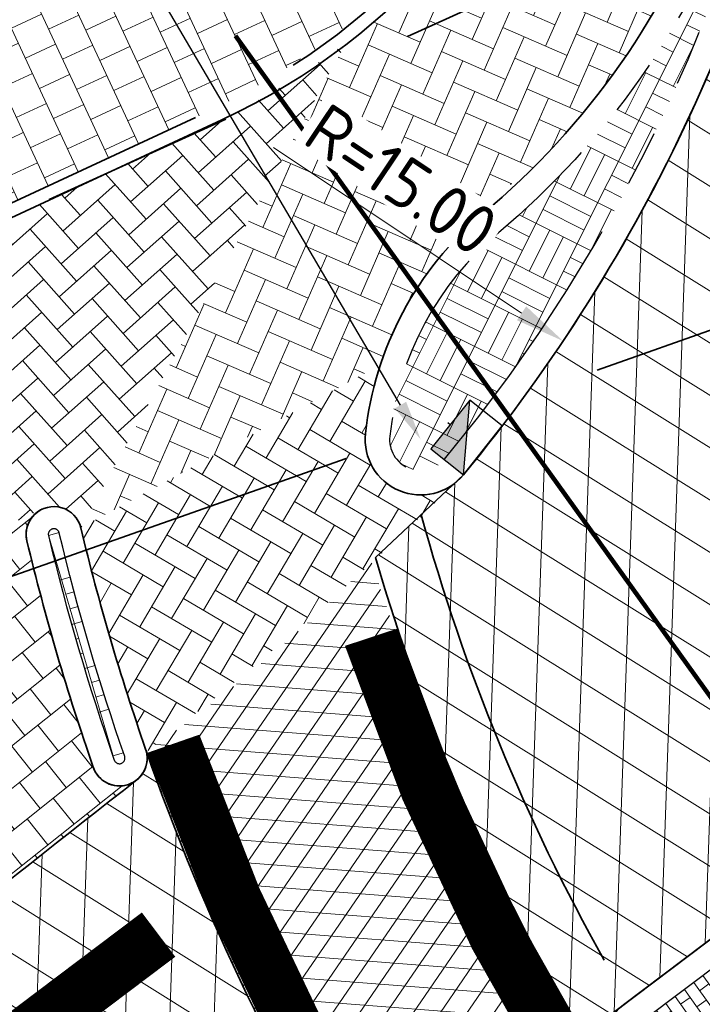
# Model space of a CAD drawing. Header units: metres. Extents: x 195696 to 514079, y 327475 to 328989.
# Tile 90 of 256: x 196038.48 to 196044.63, y 327684.11 to 327692.99. Entities that reach past the tile are written whole.
import ezdxf
from ezdxf import colors
from ezdxf.entities.mleader import LeaderData, LeaderLine
from ezdxf.math import Vec2, Vec3

# ---------------------------------------------------------------- set-up
doc = ezdxf.new("R2010")
doc.units = ezdxf.units.M
for name, pattern in [('11strp', [2, 1, -1]), ('RI-GWA-SO', [18.450000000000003, 6, -1.8, 1.75, -1.8, 1.75, -1.8, 1.75, -1.8]), ('RI-HWA', [7.4, 5, -2.4]), ('RI-HWA_AANSLUITLEIDING-SO', [4.8, 3, -1.8]), ('VH-RIJWIELPADBAND', [20, 8, -2, 2, -2, 0, -2, 2, -2]), ('VH-RWSBAND_110X220', [12, 5, -1, 1, -1, 1, -1, 1, -1]), ('VH-TROTTOIRBAND_180-200', [20, 10, -2, 2, -2, 2, -2])]:
    doc.linetypes.add(name, pattern=pattern)
for name, color, linetype, lineweight in [('B-WE-KL-ET_LS_MANTELBUIS-G', 190, 'Continuous', 100), ('mk-nw-11streep 0.10', 7, '11strp', 35), ('mk-nw-streep 0.10', 7, 'Continuous', 35), ('N-WE-RI-GWA_TRANSPORTLEIDING-G', 30, 'RI-GWA-SO', 35), ('N-WE-RI-HWA_KOLK_TROTTOIRKOLK-S-250', 150, 'Continuous', 25), ('N-WE-RI-HWA_KOLKAANSLUITLEIDING_PVC-G', 150, 'RI-HWA_AANSLUITLEIDING-SO', 25), ('N-WE-RI-HWA_RIOOLLEIDING_PVC_315-G', 150, 'RI-HWA', 35), ('N-WE-VH-GESLOTENVERHARDING-A-200', 252, 'Continuous', 18), ('N-WE-VH-KANTOPSLUITING_RIJWIELPADBAND_40 120_250-G', 1, 'VH-RIJWIELPADBAND', 35), ('N-WE-VH-KANTOPSLUITING_TROTTOIRBAND_180 200_250-G', 6, 'VH-TROTTOIRBAND_180-200', 25), ('N-WE-VH-KANTOPSLUITING_TROTTOIRBAND_RWS_110 220_250-G', 6, 'VH-RWSBAND_110X220', 25), ('N-WE-VH-KANTOPSLUITING_VOORKANTBAND-G', 2, 'Continuous', 35), ('N-WE-VH-KANTVERHARDING-G', 5, 'Continuous', 35), ('N-WE-VH-OPENVERHARDING_BETONSTRAATSTEEN_GRIJS-A', 252, 'Continuous', 18), ('N-WE-VH-OPENVERHARDING_BETONSTRAATSTEEN_ROOD-A', 13, 'Continuous', 18), ('N-WE-VH-TEGEL-A', 252, 'Continuous', 18), ('N-WE-VW-MARKERING_DWARS_DRIEHOEK-G', 7, 'VW-HAAIETAND50_L', 35), ('N-WE-VW-VERKEERSTEKEN_BORD_L-S', 7, 'Continuous', 25), ('V-WE-VH-KANTOPSLUITING_ACHTERKANTBAND-G', 50, 'CONTINUOUS-V', 25), ('X-XX-AL-M', 6, 'Continuous', 18)]:
    doc.layers.add(name, color=color, linetype=linetype, lineweight=lineweight)
doc.layers.add('N-WE-VH-GESLOTENVERHARDING_ASFALT_COATING_ROOD-A-200', color=7, linetype='Continuous', lineweight=18, true_color=0xf2beba)
doc.styles.add('NLCS-ISO-M200-T18_CURSIEF', font='NLCS-ISO.ttf', dxfattribs={"oblique": 15, "height": 0.36})
doc.styles.add('NLCS-ISO-M250-T18', font='NLCS-ISO.ttf', dxfattribs={"height": 0.45})
doc.linetypes.add('CONTINUOUS-V', pattern='A,3.5,[24,NLCS.SHX,S=0.5,R=0,X=0,Y=0],3.5', length=7)
doc.linetypes.add('VW-HAAIETAND50_L', pattern='A,0,-0.5,[150,NLCS.SHX,S=1,R=0,X=-0.625,Y=-0.25],-0.5', length=1)
doc.dimstyles.new('NLCS-M250-T18-PIJL_L2_H2', dxfattribs={"dimscale": 0.25, "dimtxt": 2.5, "dimasz": 1.8, "dimexe": 2, "dimexo": 2, "dimgap": 0.7, "dimtad": 1, "dimzin": 0, "dimdsep": 46, "dimtxsty": 'NLCS-ISO-M250-T18', "dimcen": 0, "dimdle": 2, "dimclrd": 256, "dimclre": 256, "dimclrt": 7, "dimazin": 0, "dimtfac": 1, "dimtdec": 3, "dimtofl": 0, "dimtmove": 0, "dimatfit": 3, "dimfxl": 2, "dimfxlon": 1, "dimtfillclr": 256, "dimtolj": 1, "dimtzin": 0, "dimlwd": -1, "dimlwe": -1, "dimarcsym": 0})
pattern_1 = [(87.99999999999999, (0, 0), (-0.3997563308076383, 0.01395979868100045), []), (148, (0, 0), (-0.2119677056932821, -0.3392192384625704), [])]

# ---------------------------------------------------------------- blocks, each defined once
blk = doc.blocks.new('*D122')
at = {"layer": 'defpoints', "color": 0, "transparency": 16777216}
for p in [(196030.9052933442, 327698.4280130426), (196043.3732493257, 327690.0883443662)]:
    blk.add_point(p, dxfattribs=at)
at = {"layer": 'X-XX-AL-M', "transparency": 16777216}
blk.add_line((196040.7632905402, 327691.8341150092), (196042.9992106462, 327690.3385344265), dxfattribs=at)
blk.add_solid([(196043.0409089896, 327690.4008742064), (196042.9575123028, 327690.2761946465), (196043.3732493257, 327690.0883443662)], dxfattribs=at)
at = {"layer": 'X-XX-AL-M', "color": 7, "transparency": 16777216, "insert": (196041.9166224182, 327691.5438985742), "char_height": 0.45, "attachment_point": 5, "rotation": 326.2219026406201, "style": 'NLCS-ISO-M250-T18', "bg_fill": 3, "box_fill_scale": 1.1, "bg_fill_color": 256, "bg_fill_true_color": 13158600, "bg_fill_transparency": 0}
blk.add_mtext('\\A1;R=15.00', dxfattribs=at)
blk = doc.blocks.new('SRI-KOLK_TROTTOIR-SO')
blk.add_hatch(color=256).paths.add_polyline_path([(1.125000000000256, 1.499999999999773), (-1.124999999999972, 1.499999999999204), (-1.124999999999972, 5.684341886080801e-13)])
blk.add_line((-1.124999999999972, 0), (1.124999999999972, 1.499999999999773))
at = {"flags": 128}
blk.add_lwpolyline([(-1.124999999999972, 0), (1.124999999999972, 0), (1.124999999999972, 1.499999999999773), (-1.124999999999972, 1.499999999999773)], close=True, dxfattribs=at)

msp = doc.modelspace()

# ---------------------------------------------------------------- hatches: boundary and pattern name
at = {"layer": 'mk-nw-streep 0.10', "lineweight": 0}
h = msp.add_hatch(color=256, dxfattribs=at)
h.dxf.hatch_style = 1
edge = h.paths.add_edge_path()
edge.add_arc((196045.9041636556, 327704.7054587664), 0.4999999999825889, 15.4759864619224, 165.7802418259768)
edge.add_arc((196048.3294855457, 327704.0989737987), 2.999999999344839, 140.8597906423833, 165.9303082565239, ccw=False)
edge.add_arc((196034.8211539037, 327701.6367658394), 11.99999999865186, 15.47646513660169, 21.283878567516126, ccw=False)
edge = h.paths.add_edge_path()
edge.add_arc((196044.5757754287, 327688.9341127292), 2.999999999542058, 129.9559751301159, 173.9284682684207)
edge.add_arc((196042.0899702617, 327689.2001746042), 0.5000000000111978, 173.8906719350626, 174.1170638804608, ccw=False)
edge.add_arc((196044.575771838, 327688.9341097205), 2.999999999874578, 129.9558856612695, 173.8906719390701, ccw=False)
at = {"layer": 'N-WE-VH-GESLOTENVERHARDING-A-200', "lineweight": 0}
h = msp.add_hatch(dxfattribs=at)
h.set_pattern_fill('AVH-GESLOTEN-SOD', color=256, scale=0.2, angle=28, pattern_type=2)
h.set_pattern_definition(pattern_1)
edge = h.paths.add_edge_path(flags=16)
edge.add_arc((196059.4482632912, 327693.2997709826), 8.5, 0, 180)
edge.add_arc((196059.4482632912, 327693.2997709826), 8.5, 180, 360)
edge = h.paths.add_edge_path()
edge.add_line((196079.1992690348, 327691.5928972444), (196073.931764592, 327691.6480476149))
edge.add_arc((196073.9369992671, 327692.1480202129), 0.5000000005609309, 179.4001394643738, 269.40013946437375, ccw=False)
edge.add_line((196073.4370266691, 327692.153254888), (196073.4579653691, 327694.1531452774))
edge.add_arc((196073.9579379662, 327694.1479106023), 0.4999999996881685, 89.40013945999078, 179.4001394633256, ccw=False)
edge.add_line((196073.9631726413, 327694.6478831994), (196079.2306979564, 327694.5927326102))
edge.add_line((196079.2306979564, 327694.5927326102), (196079.2778415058, 327699.0925016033))
edge.add_line((196079.2778415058, 327699.0925016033), (196078.2738582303, 327699.1028457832))
edge.add_arc((196078.3974893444, 327711.1022089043), 11.99999999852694, 223.1984264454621, 269.40969446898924, ccw=False)
edge.add_arc((196059.4482632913, 327693.2997709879), 14.00000000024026, 43.22500732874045, 76.16012092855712)
edge.add_arc((196066.3853338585, 327721.4578435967), 15.00000001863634, 226.0246217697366, 256.1601209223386, ccw=False)
edge.add_arc((196056.3172706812, 327711.0230889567), 0.500000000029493, 101.17762234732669, 226.024621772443, ccw=False)
edge.add_arc((196059.413685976, 327693.3765022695), 18.41607723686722, 99.985539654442, 118.9786141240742)
edge.add_arc((196050.726917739, 327709.0458367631), 0.5000000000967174, 28.64127531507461, 118.1005958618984, ccw=False)
edge.add_arc((196010.1367397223, 327686.8760375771), 46.75000051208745, 25.543345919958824, 28.642746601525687, ccw=False)
edge.add_arc((196051.8662320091, 327706.8187522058), 0.5000016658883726, -60.714327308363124, 25.543139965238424, ccw=False)
edge.add_arc((196059.4482632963, 327693.2997709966), 14.99999999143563, 119.2855972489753, 123.2653045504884)
edge.add_arc((196050.9462560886, 327706.2599358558), 0.5000000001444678, 207.8050321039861, 303.265304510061, ccw=False)
edge.add_arc((196002.944036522, 327680.9458484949), 53.7680025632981, 27.80503209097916, 30.45068562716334)
edge.add_arc((196049.7266189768, 327708.4486861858), 0.4999999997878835, 123.4619424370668, 210.4506856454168, ccw=False)
edge.add_arc((196059.0259649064, 327693.8684988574), 17.79327829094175, 122.5562032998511, 137.0477615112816)
edge.add_arc((196048.3295502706, 327704.0989414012), 3.000070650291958, 140.8601176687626, 165.9601044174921)
edge.add_line((196045.4191006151, 327704.8267509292), (196045.4190987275, 327704.8266899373))
edge.add_arc((196045.9041717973, 327704.7054294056), 0.4999999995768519, 15.502448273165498, 165.9646165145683, ccw=False)
edge.add_arc((196034.8211534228, 327701.6367644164), 11.99999999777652, -18.702462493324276, 15.477428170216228, ccw=False)
edge.add_arc((196059.4482623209, 327693.2997681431), 13.99999999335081, 161.2975371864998, 169.8040816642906)
edge.add_arc((196030.9052933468, 327698.4280130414), 14.99999999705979, 320.4759057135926, 349.8241818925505, ccw=False)
edge.add_line((196042.4756487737, 327688.8819732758), (196041.6839180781, 327688.1358730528))
edge.add_arc((196059.4277144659, 327693.289421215), 18.47704978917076, 196.1955296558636, 210.8000922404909)
edge.add_line((196043.5566849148, 327683.8283541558), (196045.922746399, 327685.613890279))
edge.add_arc((196046.2239315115, 327685.2147818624), 0.5000000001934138, 31.440448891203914, 127.03984177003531, ccw=False)
edge.add_arc((196059.4482644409, 327693.2997691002), 15.00000000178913, 211.4404488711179, 219.6601358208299)
edge.add_arc((196047.5160513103, 327683.4067270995), 0.5000000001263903, -54.691160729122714, 39.72575912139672, ccw=False)
edge.add_arc((195962.9859614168, 327802.7538090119), 146.7499984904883, 304.1486694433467, 305.3088392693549, ccw=False)
edge.add_arc((196059.4482639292, 327693.2997705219), 18.50000000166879, 220.4149089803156, 234.0454773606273)
edge.add_arc((196047.99561593, 327673.810885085), 4.551909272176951, 80.31498419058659, 82.54620427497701, ccw=False)
edge.add_arc((196049.2252538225, 327678.4845493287), 0.5000000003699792, 113.40204066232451, 201.9169420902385, ccw=False)
edge.add_arc((196053.7797513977, 327667.9248825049), 12.00000013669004, 95.37930710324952, 113.33401253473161, ccw=False)
edge.add_arc((196053.892234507, 327669.7023934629), 10.24465234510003, 75.82016845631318, 96.9377912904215, ccw=False)
edge.add_arc((196059.4563821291, 327693.2763467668), 13.97924017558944, 257.3786721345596, 313.0229682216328)
edge.add_arc((196079.2286709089, 327672.0901966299), 15.00000000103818, 90.29250839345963, 133.0229682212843, ccw=False)
edge.add_line((196079.1520927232, 327687.0900011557), (196079.1992690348, 327691.5928972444))
h = msp.add_hatch(dxfattribs=at)
h.set_pattern_fill('AVH-GESLOTEN-SOD', color=256, scale=0.2, angle=28, pattern_type=2)
h.set_pattern_definition(pattern_1)
edge = h.paths.add_edge_path()
edge.add_line((196026.8631397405, 327675.6643210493), (196028.6413619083, 327672.1189636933))
edge.add_arc((196029.1059496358, 327672.3037831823), 0.4999999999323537, 126.28143148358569, 201.6933538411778, ccw=False)
edge.add_arc((195991.3818437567, 327723.6939985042), 63.24999917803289, 306.2813402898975, 307.0398418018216)
edge.add_line((196029.4817600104, 327673.2067845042), (196037.5175742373, 327679.2709703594))
edge.add_arc((196107.5631562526, 327588.4218612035), 114.7167999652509, 126.44709753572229, 127.63258668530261, ccw=False)
edge.add_arc((195954.1910585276, 327795.6090339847), 143.0613822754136, 306.5622702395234, 307.5174127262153)
edge.add_arc((196041.4830001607, 327681.9502605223), 0.2508643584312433, 37.03281675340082, 131.7974654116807, ccw=False)
edge.add_arc((196059.4520842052, 327693.3031306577), 21.00502132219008, 199.195798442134, 212.2280615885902, ccw=False)
edge.add_line((196039.6149319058, 327686.3967343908), (196039.6160288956, 327686.3927906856))
edge.add_arc((196039.3784738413, 327686.3252973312), 0.2469569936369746, -51.865141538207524, 15.860732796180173, ccw=False)
edge.add_arc((196193.8027407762, 327489.6327582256), 249.8226516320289, 128.1356313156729, 129.2607762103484)
edge.add_arc((196181.3363451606, 327504.860771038), 230.1426328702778, 129.2569575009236, 129.3538991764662)
edge.add_line((196035.4009321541, 327682.8171890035), (196031.1547055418, 327679.2560002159))
edge.add_arc((196193.8027448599, 327489.632753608), 249.8226577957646, 130.6211157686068, 131.0896321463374)
edge.add_arc((195990.1752496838, 327723.140617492), 60.00000000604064, 307.69549554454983, 311.08963215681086, ccw=False)
at = {"layer": 'N-WE-VH-GESLOTENVERHARDING_ASFALT_COATING_ROOD-A-200', "lineweight": 0}
h = msp.add_hatch(dxfattribs=at)
h.set_pattern_fill('AVH-ASFALT-SOD', color=256, scale=0.2, angle=295.58, pattern_type=2)
h.set_pattern_definition([(355.5799999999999, (196039.6661294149, 327686.2523091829), (0.01541341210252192, 0.1994051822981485), []), (55.58000000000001, (196039.6661294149, 327686.2523091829), (-0.1649832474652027, 0.1130509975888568), [])])
edge = h.paths.add_edge_path()
edge.add_line((196041.5507110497, 327682.3145563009), (196043.5567082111, 327683.828371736))
edge.add_arc((196062.4384057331, 327694.8390924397), 21.85759528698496, 197.9446028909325, 210.2482794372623, ccw=False)
edge.add_arc((196031.6764304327, 327697.7924086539), 13.89975621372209, 304.84620846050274, 315.8163411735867, ccw=False)
edge.add_arc((196059.5238453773, 327693.3404687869), 21.08564212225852, 199.2606312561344, 211.5277134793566)
at = {"layer": 'N-WE-VH-OPENVERHARDING_BETONSTRAATSTEEN_GRIJS-A', "lineweight": 0}
h = msp.add_hatch(dxfattribs=at)
h.set_pattern_fill('AVH-BSS_DIKFORMAAT_BLOK', color=256, scale=2, angle=63.4136106, pattern_type=2)
h.set_pattern_definition([(63.4136106, (196042.0186613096, 327688.9294071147), (-0.3702238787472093, 0.1852843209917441), []), (63.4136106, (196041.89525335, 327688.991168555), (-0.1849395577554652, 0.5555081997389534), [0.414, -0.414]), (63.4136106, (196041.7718453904, 327689.0529299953), (-0.1849395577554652, 0.5555081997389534), [0.414, -0.414]), (153.4136106, (196042.0186613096, 327688.9294071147), (-0.1852843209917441, -0.3702238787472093), []), (153.4136106, (196041.9568998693, 327688.8059991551), (-0.5555081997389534, -0.1849395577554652), [0.414, -0.414]), (153.4136106, (196041.895138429, 327688.6825911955), (-0.5555081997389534, -0.1849395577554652), [0.414, -0.414])])
h.paths.add_polyline_path([(196045.4455742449, 327695.7768564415, -0.02483247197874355), (196044.9440665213, 327694.142671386, -0.1323218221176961), (196042.7909146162, 327691.0654671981, 0.1941400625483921), (196041.8115604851, 327689.2299738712, 0.7439203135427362), (196042.3059502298, 327689.0219818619, 0.1280619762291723)])
h = msp.add_hatch(dxfattribs=at)
h.set_pattern_fill('AVH-BSS_DIKFORMAAT_BLOK', color=256, scale=2, angle=-73.68040133, pattern_type=2)
h.set_pattern_definition([(286.31959867, (196038.735248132, 327688.3337863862), (0.3973196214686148, 0.1163319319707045), []), (286.31959867, (196038.8676880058, 327688.3725636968), (0.5136515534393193, -0.2809876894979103), [0.414, -0.414]), (286.31959867, (196039.0001278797, 327688.4113410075), (0.5136515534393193, -0.2809876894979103), [0.414, -0.414]), (16.31959867, (196038.735248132, 327688.3337863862), (-0.1163319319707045, 0.3973196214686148), []), (16.31959867, (196038.6964708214, 327688.46622626), (0.2809876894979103, 0.5136515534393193), [0.414, -0.414]), (16.31959867, (196038.6576935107, 327688.5986661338), (0.2809876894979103, 0.5136515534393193), [0.414, -0.414])])
edge = h.paths.add_edge_path()
edge.add_arc((196038.7838702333, 327688.345443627), 0.04999999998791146, 114.6074167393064, 193.4822910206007)
edge.add_arc((196059.448263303, 327693.2997709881), 21.30000001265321, 193.4822912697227, 199.1569060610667)
edge.add_arc((196039.3750148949, 327686.3264504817), 0.04999999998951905, 199.1569059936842, 320.7493447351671)
edge.add_arc((196039.3750148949, 327686.3264504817), 0.04999999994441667, 320.7493447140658, 379.1569061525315)
edge.add_arc((196059.4482633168, 327693.2997709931), 21.20000002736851, 193.4822912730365, 199.1569060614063, ccw=False)
edge.add_arc((196038.7838688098, 327688.3454407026), 0.05000206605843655, 13.48517021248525, 114.6045383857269)
h = msp.add_hatch(dxfattribs=at)
h.set_pattern_fill('AVH-BSS_KEIFORMAAT_HALFST', color=256, angle=215.65, pattern_type=2)
h.set_pattern_definition([(215.65, (196045.0533814, 327684.682214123), (-0.02412481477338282, -0.1465196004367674), [0.105, -0.105]), (305.65, (196045.0533814, 327684.682214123), (0.08532220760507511, 0.06119739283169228), [])])
edge = h.paths.add_edge_path()
edge.add_arc((196045.4572847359, 327681.9749081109), 0.2800000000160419, 218.9881058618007, 304.3263915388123)
edge.add_arc((195962.9859586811, 327802.7538079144), 146.5299991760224, 304.3263915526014, 305.3088403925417)
edge.add_arc((196047.5160513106, 327683.4067270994), 0.2799999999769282, 305.308840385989, 399.6622608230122)
edge.add_arc((196059.4482632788, 327693.2997709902), 15.21999999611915, 211.4404570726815, 219.6622608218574, ccw=False)
edge.add_arc((196046.2239315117, 327685.2147818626), 0.2799999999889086, 31.44045707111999, 127.0398417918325)
edge.add_line((196046.0552678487, 327685.4382825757), (196044.0514949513, 327683.9261456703))
edge.add_arc((196044.2201586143, 327683.7026449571), 0.2800000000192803, 127.0398417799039, 212.2201386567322)
edge.add_arc((196059.4482632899, 327693.2997709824), 18.27999999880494, 212.2201386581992, 218.9881058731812)
at = {"layer": 'N-WE-VH-OPENVERHARDING_BETONSTRAATSTEEN_ROOD-A', "lineweight": 0}
h = msp.add_hatch(dxfattribs=at)
h.set_pattern_fill('AVH-BSS_KEIFORMAAT_KEPER', color=256, scale=2, angle=-113.59713499, pattern_type=2)
h.set_pattern_definition([(246.40286501, (196043.7295143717, 327699.1688712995), (0.108376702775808, -0.2765040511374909), [0.63, -0.21]), (156.40286501, (196044.1143951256, 327699.0007439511), (0.108376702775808, -0.2765040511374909), [0.6299999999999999, -0.21])])
edge = h.paths.add_edge_path()
edge.add_arc((196037.7673304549, 327697.5232318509), 5.999999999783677, 307.2698174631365, 344.6039436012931)
edge.add_arc((196028.7528675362, 327700.0055611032), 15.35000001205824, 344.6039436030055, 356.8024207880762)
edge.add_line((196044.0789694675, 327699.1493485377), (196045.7264006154, 327699.0573126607))
edge.add_arc((196028.7528675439, 327700.0055610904), 17.00000000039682, 340.09450160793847, 356.80242082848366, ccw=False)
edge.add_arc((196038.1554221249, 327696.6008632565), 7.000000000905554, 314.05534198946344, 340.0945016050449, ccw=False)
edge.add_arc((196043.7085467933, 327690.2303243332), 1.50510654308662, 117.1004725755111, 147.3715450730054)
edge.add_arc((196044.5757718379, 327688.9341097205), 2.999999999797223, 135.365320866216, 161.7514256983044)
edge.add_line((196041.7266510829, 327689.8735302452), (196039.0269807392, 327688.403729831))
edge.add_line((196039.0269807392, 327688.403729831), (196041.4007460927, 327692.748476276))
h = msp.add_hatch(dxfattribs=at)
h.set_pattern_fill('AVH-BSS_KEIFORMAAT_KEPER', color=256, scale=2, angle=41.71091733, pattern_type=2)
h.set_pattern_definition([(41.71091733, (0, 0), (0.01703914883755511, 0.2964956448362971), [0.63, -0.21]), (311.71091733, (-0.279456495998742, 0.3135347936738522), (0.01703914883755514, 0.2964956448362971), [0.63, -0.21])])
edge = h.paths.add_edge_path()
edge.add_arc((196037.1885252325, 327698.3568886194), 7.000000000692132, 294.9458778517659, 307.1630261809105)
edge.add_arc((196041.2762466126, 327693.7850651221), 1.016425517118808, 277.966664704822, 277.9667789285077)
edge.add_line((196041.4171220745, 327692.778449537), (196039.0269807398, 327688.4037298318))
edge.add_arc((196038.7838702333, 327688.345443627), 0.2500000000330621, 13.48229141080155, 114.6074170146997)
edge.add_arc((196045.9667442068, 327672.6620502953), 17.50000014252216, 114.6074168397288, 133.1005326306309)
edge.add_line((196034.0093342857, 327685.4397790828), (196028.9927917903, 327680.7452941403))
edge.add_line((196028.9927917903, 327680.7452941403), (196026.8853432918, 327682.1970681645))
edge.add_line((196026.8853432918, 327682.1970681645), (196032.3011327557, 327687.2651687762))
edge.add_arc((196045.966744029, 327672.662050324), 20.00000000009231, 114.94583962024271, 133.1005328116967, ccw=False)
edge.add_line((196037.5315168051, 327690.7961877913), (196040.1408589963, 327692.0099424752))
h = msp.add_hatch(dxfattribs=at)
h.set_pattern_fill('AVH-BSS_KEIFORMAAT_KEPER', color=256, scale=2, angle=-30.4456436, pattern_type=2)
h.set_pattern_definition([(329.5543564, (196046.0985056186, 327677.0891605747), (0.2874545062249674, 0.07463180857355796), [0.6299999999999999, -0.21]), (239.5543564, (196046.3113283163, 327677.4512468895), (0.2874545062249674, 0.07463180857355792), [0.63, -0.21])])
edge = h.paths.add_edge_path()
edge.add_arc((196044.5757747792, 327688.9341186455), 2.99999999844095, 161.7516051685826, 173.9202927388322, ccw=False)
edge.add_line((196041.7266510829, 327689.8735302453), (196039.0269807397, 327688.4037298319))
edge.add_arc((196059.448263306, 327693.2997709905), 21.00000001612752, 193.4822912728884, 199.1569060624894)
edge.add_arc((196039.1695718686, 327686.2592923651), 0.4661216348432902, 15.650302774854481, 18.667888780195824, ccw=False)
edge.add_arc((196022.3070347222, 327709.094692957), 28.55542557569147, 307.3179643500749, 314.8989636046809)
edge.add_arc((196042.0899702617, 327689.2001746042), 0.5000000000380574, 250.42537126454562, 318.27289254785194, ccw=False)
edge.add_arc((196042.0899702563, 327689.2001745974), 0.4999999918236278, 173.8969458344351, 250.425371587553, ccw=False)
edge.add_arc((196042.089965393, 327689.2001290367), 0.5000000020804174, 173.8916953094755, 174.0620928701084)
at = {"layer": 'N-WE-VH-TEGEL-A', "lineweight": 0}
h = msp.add_hatch(dxfattribs=at)
h.set_pattern_fill('AVH-TEGEL_300X300_HALFST', color=256, angle=24.9458396, pattern_type=2)
h.set_pattern_definition([(24.9458396, (196025.9705386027, 327687.6242984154), (0.2087478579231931, 0.2625344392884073), [0.3, -0.3]), (114.9458396, (196025.9705386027, 327687.6242984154), (-0.2720120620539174, -0.1265284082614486), [])])
edge = h.paths.add_edge_path()
edge.add_arc((196030.0425431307, 327685.836363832), 0.3799999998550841, 242.4267239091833, 313.1005328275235)
edge.add_line((196030.3021897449, 327685.5589045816), (196032.2191390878, 327687.3527874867))
edge.add_arc((196045.9667440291, 327672.6620503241), 20.1200000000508, 114.945839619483, 133.10053281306, ccw=False)
edge.add_line((196037.4809054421, 327690.9049926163), (196040.0902476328, 327692.1187472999))
edge.add_arc((196037.1885294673, 327698.3568905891), 6.880000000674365, 294.9458396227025, 324.9294405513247)
edge.add_line((196042.8194315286, 327694.4037472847), (196041.7597006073, 327694.9687430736))
edge.add_line((196041.7597006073, 327694.9687430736), (196025.9705386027, 327687.6242984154))
edge.add_line((196025.9705386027, 327687.6242984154), (196026.6005191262, 327687.2050758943))
edge.add_line((196026.6005191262, 327687.2050758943), (196029.866647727, 327685.4995243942))
h = msp.add_hatch(dxfattribs=at)
h.set_pattern_fill('AVH-TEGEL_300X300_HALFST', color=256, angle=-51.43074724, pattern_type=2)
h.set_pattern_definition([(308.56925276, (196035.5957890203, 327688.0334563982), (0.304316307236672, -0.1410375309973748), [0.3, -0.3]), (38.56925276, (196035.5957890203, 327688.0334563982), (-0.1870380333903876, 0.2345565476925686), [])])
h.paths.add_polyline_path([(196039.529397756, 327686.1298139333, -0.5149189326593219), (196039.1388590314, 327686.2444114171, -0.02476523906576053), (196038.540759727, 327688.2871574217, -0.3584204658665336), (196038.679770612, 327688.5727391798, 0.0741948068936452), (196034.3524865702, 327685.7524675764, -0.5420659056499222), (196035.1605521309, 327685.5307886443, 0.0197008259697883), (196035.8474155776, 327683.6431676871, -0.3314069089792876), (196035.7022459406, 327683.0638591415, -0.004907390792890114)])

# ---------------------------------------------------------------- linework, layer by layer
at = {"layer": 'B-WE-KL-ET_LS_MANTELBUIS-G'}
msp.add_lwpolyline([(196040.4195813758, 327692.8393816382), (196050.5349087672, 327678.7553839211)], dxfattribs=at)
at = {"layer": 'mk-nw-11streep 0.10', "ltscale": 2, "const_width": 0.5, "flags": 128}
for points in [[(196041.6447993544, 327687.41766491, 0.05864253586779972), (196043.4968620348, 327683.4450615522, 0.05864253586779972)], [(196039.8593153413, 327686.4561156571, 0.05437718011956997), (196041.7953792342, 327682.3938925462)]]:
    msp.add_lwpolyline(points, format="xyb", dxfattribs=at)
at = {"layer": 'mk-nw-11streep 0.10', "linetype": 'ByBlock', "ltscale": 2, "const_width": 0.5, "flags": 128}
msp.add_lwpolyline([(196039.7277505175, 327684.735229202), (196036.4581303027, 327682.2678271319)], dxfattribs=at)
at = {"layer": 'N-WE-RI-GWA_TRANSPORTLEIDING-G', "elevation": 87.49799999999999, "flags": 128}
msp.add_lwpolyline([(196047.4332613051, 327695.3198778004), (196004.1885189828, 327675.6468775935)], dxfattribs=at)
at = {"layer": 'N-WE-RI-HWA_KOLKAANSLUITLEIDING_PVC-G'}
msp.add_lwpolyline([(196042.3351325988, 327689.352648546), (196042.3568374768, 327689.3354161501)], dxfattribs=at)
at = {"layer": 'N-WE-RI-HWA_RIOOLLEIDING_PVC_315-G'}
msp.add_line((196076.3151875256, 327701.3237327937, 3.048003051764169), (196020.1698853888, 327681.5438900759, 84.44999694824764), dxfattribs=at)
at = {"layer": 'N-WE-VH-KANTOPSLUITING_RIJWIELPADBAND_40 120_250-G', "ltscale": 0.5, "flags": 128}
msp.add_lwpolyline([(196026.3458918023, 327724.4473268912), (196034.5355152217, 327717.4276128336, -0.0909051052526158), (196039.048431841, 327711.8566435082), (196041.7450504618, 327706.915158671), (196043.1219821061, 327704.2946553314, -0.08848366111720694), (196043.8528088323, 327701.9916812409, -0.1002065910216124), (196043.4363188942, 327695.9621520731, -0.2201300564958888), (196040.2472872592, 327692.1917954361), (196037.4809054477, 327690.9049926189, 0.07938090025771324), (196032.2191390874, 327687.3527874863), (196030.3021897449, 327685.5589045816, -0.3185341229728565), (196029.866647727, 327685.4995243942), (196025.8121103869, 327687.6167779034)], format="xyb", dxfattribs=at)
at = {"layer": 'N-WE-VH-KANTOPSLUITING_TROTTOIRBAND_180 200_250-G', "ltscale": 0.5, "flags": 128}
msp.add_lwpolyline([(196038.763050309, 327688.3909027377, 0.3584204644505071), (196038.735248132, 327688.3337863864, 0.0247652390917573), (196039.3277837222, 327686.3100426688, 0.9999998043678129), (196039.4222460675, 327686.3428582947, -0.02476523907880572), (196038.8324923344, 327688.3571008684, 0.4722674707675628)], format="xyb", close=True, dxfattribs=at)
msp.add_lwpolyline([(196039.1388590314, 327686.2444114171, -4.594819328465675e-05), (196039.1375626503, 327686.2481442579)], format="xyb", dxfattribs=at)
at = {"layer": 'N-WE-VH-KANTOPSLUITING_TROTTOIRBAND_RWS_110 220_250-G', "ltscale": 0.5, "flags": 128}
for points in [[(196042.3059502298, 327689.0219818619, 0.1280619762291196), (196045.4455742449, 327695.7768564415, -0.0248324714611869), (196044.9440665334, 327694.1426714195, -0.1323218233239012), (196042.7909146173, 327691.065467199, 0.1941400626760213), (196041.8115604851, 327689.2299738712, 0.7439203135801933)], [(196045.2396472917, 327681.7987435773, 0.390578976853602), (196045.6151785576, 327681.7436732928, 0.004286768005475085), (196047.6778867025, 327683.1782335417, 0.4366472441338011), (196047.7316009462, 327683.5854401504, -0.03588978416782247), (196046.4628226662, 327685.3608332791, 0.4431357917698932), (196046.0552678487, 327685.4382825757), (196044.0514949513, 327683.9261456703, 0.3897846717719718), (196043.983276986, 327683.55335633, 0.02953941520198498)]]:
    msp.add_lwpolyline(points, format="xyb", close=True, dxfattribs=at)
at = {"layer": 'N-WE-VH-KANTOPSLUITING_VOORKANTBAND-G', "flags": 128}
for points in [[(196026.4239870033, 327724.5384374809), (196034.6136104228, 327717.5187234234, -0.09090510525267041), (196039.1537679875, 327711.9141265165), (196041.8508392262, 327706.9718122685), (196043.2282103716, 327704.3504724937, -0.08848366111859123), (196043.9717840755, 327702.0073302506, -0.1002065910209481), (196043.5520125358, 327695.9302933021, -0.2201300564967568), (196040.2978986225, 327692.0829906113), (196037.5315168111, 327690.7961877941, 0.0793809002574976), (196032.3011327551, 327687.2651687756), (196030.3841834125, 327685.4712858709, -0.3185341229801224), (196029.81110181, 327685.3931540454), (196025.675, 327687.553), (196041.7068401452, 327695.0103281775), (196042.832, 327700.626), (196042.2908717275, 327703.1675363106), (196040.6342684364, 327706.3202958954), (196037.9363711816, 327711.2641237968), (196036.9812769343, 327712.1356472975), (196035.1888114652, 327713.7198476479), (196024.8218189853, 327722.877683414)], [(196038.5407597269, 327688.2871574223, -0.9999999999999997), (196039.0269807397, 327688.4037298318)], [(196038.6757654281, 327688.5709042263, 0.3534920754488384), (196038.540759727, 327688.2871574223)], [(196039.6111707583, 327686.4084895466, -0.02476523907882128), (196039.0269807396, 327688.4037298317, 0.4722981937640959)], [(196038.5407597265, 327688.2871574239, 0.02476523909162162), (196039.1388590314, 327686.2444114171, 0.5866521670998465)], [(196039.1375626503, 327686.2481442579, 0.9875012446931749), (196039.614931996, 327686.3967341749)], [(196045.0686464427, 327681.6603285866, 0.3905789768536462), (196045.7392379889, 327681.561988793, 0.004286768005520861), (196047.8050430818, 327682.9987028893, 0.4366472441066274), (196047.9009613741, 327683.7258575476, -0.03588978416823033), (196046.6505228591, 327685.4755879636, 0.443135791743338), (196045.9227463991, 327685.6138902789), (196043.9189735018, 327684.1017533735, 0.3897846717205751), (196043.7971557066, 327683.4360581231, 0.02953941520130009)]]:
    msp.add_lwpolyline(points, format="xyb", dxfattribs=at)
msp.add_lwpolyline([(196042.4756487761, 327688.8819732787, 0.1287175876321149), (196045.6688984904, 327695.7754740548, -0.03717927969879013), (196046.1875118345, 327697.7889213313, 0.1502492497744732), (196046.386034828, 327704.8388760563, 0.7706872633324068), (196045.419100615, 327704.8267509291, 0.1132718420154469), (196045.392992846, 327703.4849618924, -0.1392761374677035), (196044.7372103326, 327694.2175747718, -0.13232182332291), (196042.6496669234, 327691.2341357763, 0.1941400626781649), (196041.5928099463, 327689.253387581, 0.7439203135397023)], format="xyb", close=True, dxfattribs=at)
at = {"layer": 'N-WE-VH-KANTOPSLUITING_VOORKANTBAND-G'}
msp.add_arc((196039.3750148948, 327686.326450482), 0.2499999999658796, 199.1569061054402, 19.1568835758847, dxfattribs=at)
at = {"layer": 'N-WE-VH-KANTVERHARDING-G'}
for points in [[(196046.3859813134, 327704.8390691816, -0.1502535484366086), (196046.1875113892, 327697.7889200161, 0.0371338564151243), (196045.6693472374, 327695.7779729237, -0.1287606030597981), (196042.4756487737, 327688.8819732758), (196041.6839180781, 327688.1358730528, 0.06381082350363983), (196043.5566849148, 327683.8283541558), (196045.922746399, 327685.613890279, -0.4431358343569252), (196046.6505228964, 327685.4755879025, 0.03588053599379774), (196047.90060746, 327683.72628393, -0.4369771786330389), (196047.8050430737, 327682.9987028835, -0.005062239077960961), (196045.3629256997, 327681.3058867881, 0.05954479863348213), (196048.5861197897, 327678.324329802, -0.009735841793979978), (196048.7613908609, 327678.2979182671, -0.406642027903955), (196049.0266635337, 327678.9434195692, -0.07850285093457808), (196052.6547663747, 327679.872033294, -0.09240467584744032), (196056.4018272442, 327679.6349080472, 0.2476801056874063), (196068.9942986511, 327683.0564003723, -0.1886377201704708)], [(196039.6160288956, 327686.3927906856, -0.3044232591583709), (196039.5309733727, 327686.131050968)], [(196041.6832628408, 327682.1013491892, -0.05692534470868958), (196039.6149319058, 327686.3967343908)], [(196039.5309733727, 327686.131050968, 0.004909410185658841), (196035.7022345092, 327683.0638497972)]]:
    msp.add_lwpolyline(points, format="xyb", dxfattribs=at)
msp.add_lwpolyline([(196039.6149319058, 327686.3967343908), (196039.6160288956, 327686.3927906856)], dxfattribs=at)
at = {"layer": 'N-WE-VW-MARKERING_DWARS_DRIEHOEK-G', "ltscale": 4, "flags": 128}
msp.add_lwpolyline([(196043.7427912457, 327684.5055599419, -0.06052547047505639), (196042.0938739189, 327688.5222015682, -0.05421292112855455)], format="xyb", dxfattribs=at)
at = {"layer": 'V-WE-VH-KANTOPSLUITING_ACHTERKANTBAND-G', "flags": 128}
msp.add_lwpolyline([(196040.224844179, 327685.4239381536, -0.001881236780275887), (196040.2300625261, 327685.4161122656, -0.001881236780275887)], format="xyb", dxfattribs=at)

# ---------------------------------------------------------------- block references
at = {"layer": 'N-WE-RI-HWA_KOLK_TROTTOIRKOLK-S-250', "xscale": 0.25, "yscale": 0.25, "zscale": 0.25, "rotation": 51.55249281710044}
msp.add_blockref('SRI-KOLK_TROTTOIR-SO', (196042.6505292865, 327689.1022421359), dxfattribs=at)

# ---------------------------------------------------------------- leaders
at = {"layer": 'N-WE-VW-VERKEERSTEKEN_BORD_L-S'}
ml = msp.add_multileader_mtext('Standard', dxfattribs=at)
ml.set_content('', color=256, style='NLCS-ISO-M200-T18_CURSIEF')
ml.set_leader_properties(color=256, linetype='ByLayer', lineweight=-1)
ml.build(insert=Vec2(0, 0))
ml.multileader.update_dxf_attribs({"text_left_attachment_type": 5, "text_right_attachment_type": 5, "dogleg_length": 0.36, "arrow_head_size": 0.36})
ctx = ml.context
ctx.base_point, ctx.char_height, ctx.arrow_head_size, ctx.landing_gap_size, ctx.plane_origin, ctx.plane_x_axis, ctx.plane_y_axis = Vec3(196038.2550325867, 327695.114775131), 0.36, 0.36, 0.18, Vec3(196039.2632576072, 327692.5225025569), Vec3(-0.9999734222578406, -0.00729073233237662), Vec3(0.00729073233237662, -0.9999734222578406)
ctx.left_attachment, ctx.right_attachment = 5, 5
notes = []
notes.append((ctx, [(0, (1, 1, 0), (196038.6150230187, 327695.1173997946), (-0.9999734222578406, -0.007290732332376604), 0.36, [(0, [(196042.0899702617, 327689.2001746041)], 0, [])])]))
ctx.mtext.insert, ctx.mtext.text_direction, ctx.mtext.rotation, ctx.mtext.flow_direction = Vec3(196038.0776620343, 327694.7534723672), Vec3(-0.9999734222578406, -0.00729073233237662), 3.148883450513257, 5
for ctx, leaders in notes:
    for number, flags, end, landing, length, lines in leaders:
        leader = LeaderData()
        leader.index, (leader.has_last_leader_line, leader.has_dogleg_vector, leader.attachment_direction) = number, flags
        leader.last_leader_point, leader.dogleg_vector, leader.dogleg_length = Vec3(end), Vec3(landing), length
        for number, points, colour, breaks in lines:
            line = LeaderLine()
            line.index, line.vertices, line.color, line.breaks = number, Vec3.list(points), colors.encode_raw_color(colour), breaks
            leader.lines.append(line)
        ctx.leaders.append(leader)

# ---------------------------------------------------------------- next in the draw order: dimensions: what is measured, and where the dimension line sits
at = {"layer": 'X-XX-AL-M'}
dim = msp.add_radius_dim(center=(196030.9052933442, 327698.4280130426), mpoint=(196043.3732493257, 327690.0883443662), dimstyle='NLCS-M250-T18-PIJL_L2_H2', override={"dimpost": 'R=<>', "dimtfill": 1}, dxfattribs=at)
dim.commit()
dim.dimension.update_dxf_attribs({"geometry": '*D122', "text_midpoint": (196041.6942312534, 327691.211419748), "dimtype": 164})

doc.saveas('drawing.dxf')
